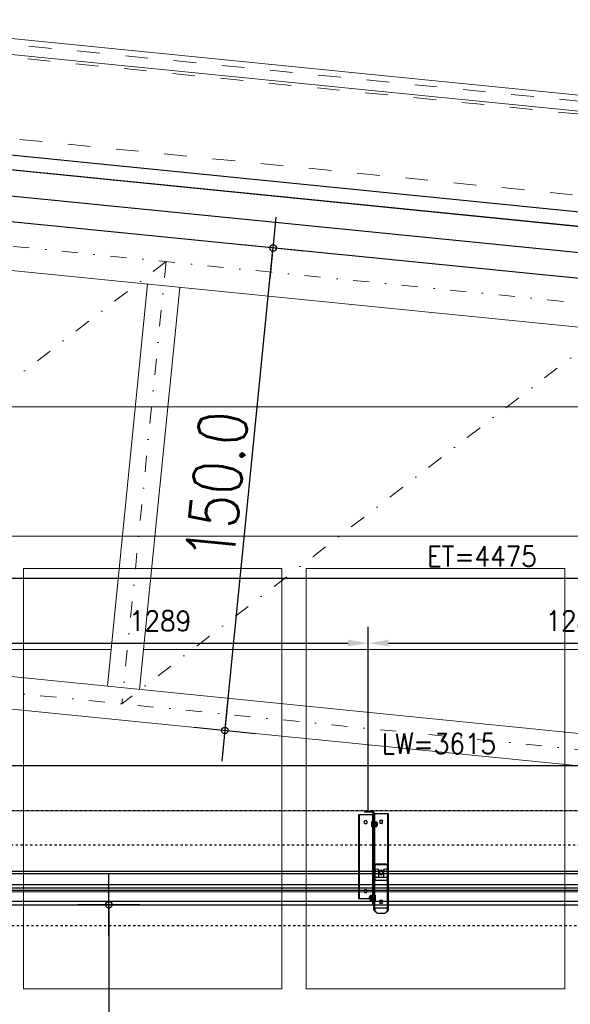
# Model space of a CAD drawing. Header units: millimetres. Extents: x 22865 to 60762, y -18816 to 15611.
# Tile 176 of 256: x 25884 to 26054, y 9824 to 10129. Entities that reach past the tile are written whole.
import ezdxf

# ---------------------------------------------------------------- set-up
doc = ezdxf.new("R2010")
doc.units = ezdxf.units.MM
for name, pattern in [('1_12', [3, 1, -1, 0, -1]), ('1_OTDI', [0]), ('DASHED', [15, 7, -8])]:
    doc.linetypes.add(name, pattern=pattern)
for name, color, linetype in [('1', 7, 'Continuous'), ('A_KURVEN', 7, 'Continuous'), ('bramy przemyslowe', 5, 'Continuous'), ('BRO0010100955_PBL77', 7, 'Continuous'), ('BRO0010100975_PBL47', 7, 'Continuous'), ('BRO0010102688_PBL26', 7, 'Continuous'), ('BRO0010102688_PBL49', 7, 'Continuous'), ('ocieplenie-welna', 240, 'Continuous'), ('plyty warstwowe PIR', 200, 'Continuous'), ('WYMIARY', 6, 'Continuous'), ('Z3018270_PBL71', 7, 'Continuous'), ('Z3018270_PBL97', 7, 'Continuous'), ('Z3043208_PBL69', 7, 'Continuous'), ('Z3043208_PBL93', 7, 'Continuous'), ('Z3050193_PBL91', 7, 'Continuous'), ('Z3067109_AF2_PBL40', 7, 'Continuous'), ('Z3068498_AF5_PBL82', 7, 'Continuous')]:
    doc.layers.add(name, color=color, linetype=linetype)
for name, color, linetype, lineweight in [('Archibet 320-W Umeblowanie_Nr_pióra__162', 252, 'Continuous', 5), ('CIENKA', 1, 'Continuous', 13), ('projekt', 6, 'Continuous', 9)]:
    doc.layers.add(name, color=color, linetype=linetype, lineweight=lineweight)
doc.layers.add('OSIE SCIAN', color=151, linetype='Continuous', lineweight=18, plot=False)
doc.styles.add('1-100', font='simplex.shx', dxfattribs={"width": 0.8, "height": 15})
doc.styles.add('CONVERTER_11', font='txt.shx', dxfattribs={"width": 0.9})
doc.linetypes.add('BATTING', pattern='A,0.0001,-0.1,[134,ltypeshp.shx,S=0.1,R=0,X=-0.1,Y=0],-0.2,[134,ltypeshp.shx,S=0.1,R=180,X=0.1,Y=0],-0.1', length=0.4001)
doc.dimstyles.new('1-100', dxfattribs={"dimscale": 0.5, "dimtxt": 100, "dimasz": 1, "dimexe": 0.18, "dimexo": 0.0625, "dimgap": 5, "dimtad": 1, "dimdec": 1, "dimzin": 0, "dimdsep": 46, "dimtxsty": '1-100', "dimblk1": 'K', "dimblk2": 'K', "dimsah": 1, "dimcen": 0.09, "dimse1": 1, "dimse2": 1, "dimadec": 0, "dimazin": 0, "dimtfac": 1, "dimtdec": 1, "dimtofl": 0, "dimtmove": 0, "dimatfit": 3, "dimldrblk": 'K', "dimfxl": 0, "dimtolj": 1, "dimtzin": 0, "dimarcsym": 0})
doc.dimstyles.new('ME10_DIM_13', dxfattribs={"dimtxt": 62.5, "dimasz": 62.5, "dimexe": 50, "dimexo": 0, "dimgap": 37.5, "dimtad": 1, "dimdsep": 46, "dimtxsty": 'CONVERTER_11', "dimsah": 1, "dimcen": 0.09, "dimclrd": 2, "dimclre": 2, "dimclrt": 3, "dimadec": 0, "dimazin": 0, "dimtfac": 1, "dimtdec": 4, "dimtix": 1, "dimtmove": 0, "dimatfit": 3, "dimfxl": 0, "dimtolj": 1, "dimtzin": 0, "dimarcsym": 0})
doc.dimstyles.new('ME10_DIM_18', dxfattribs={"dimtxt": 62.5, "dimasz": 62.5, "dimexe": 50, "dimexo": 0, "dimgap": 37.5, "dimtad": 1, "dimdec": 0, "dimdsep": 46, "dimtxsty": 'CONVERTER_11', "dimsah": 1, "dimcen": 0.09, "dimclrd": 2, "dimclre": 2, "dimclrt": 3, "dimadec": 0, "dimazin": 0, "dimtfac": 1, "dimtdec": 4, "dimtix": 1, "dimtmove": 0, "dimatfit": 3, "dimfxl": 0, "dimtolj": 1, "dimtzin": 0, "dimarcsym": 0})
doc.dimstyles.new('ME10_DIM_23', dxfattribs={"dimtxt": 62.5, "dimasz": 62.5, "dimexe": 50, "dimexo": 0, "dimgap": 37.5, "dimtad": 1, "dimdec": 0, "dimdsep": 46, "dimtxsty": 'CONVERTER_11', "dimsah": 1, "dimcen": 0.09, "dimclrd": 2, "dimclre": 2, "dimclrt": 3, "dimadec": 0, "dimazin": 0, "dimtfac": 1, "dimtdec": 4, "dimtix": 1, "dimtmove": 0, "dimatfit": 3, "dimfxl": 0, "dimtolj": 1, "dimtzin": 0, "dimarcsym": 0})
doc.dimstyles.new('ME10_DIM_24', dxfattribs={"dimtxt": 62.5, "dimasz": 62.5, "dimexe": 50, "dimexo": 0, "dimgap": 37.5, "dimtad": 1, "dimdec": 0, "dimdsep": 46, "dimtxsty": 'CONVERTER_11', "dimsah": 1, "dimcen": 0.09, "dimclrd": 2, "dimclre": 2, "dimclrt": 3, "dimadec": 0, "dimazin": 0, "dimtfac": 1, "dimtdec": 4, "dimtix": 1, "dimtmove": 0, "dimatfit": 3, "dimfxl": 0, "dimtolj": 1, "dimtzin": 0, "dimarcsym": 0})

# ---------------------------------------------------------------- blocks, each defined once
blk = doc.blocks.new('K')
for p, q in [((0, -19.11), (0, 19.11)), ((-19.11, 0), (19.11, 0))]:
    blk.add_line(p, q)
blk.add_circle((0, 0), 2.02)
blk = doc.blocks.new('*D512')
at = {"layer": 'WYMIARY', "color": 0, "lineweight": -2}
blk.add_line((25947.18, 9909.19), (25962.01, 10057.45), dxfattribs=at)
at = {"layer": 'WYMIARY', "color": 0, "linetype": 'ByBlock', "lineweight": -2, "xscale": 0.5, "yscale": 0.5, "zscale": 0.5}
for p, rotation in [((25962.06, 10057.94), 84.28940686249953), ((25947.13, 9908.69), 264.2894068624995)]:
    blk.add_blockref('K', p, dxfattribs=dict(at, rotation=rotation))
at = {"layer": 'WYMIARY', "color": 0, "ltscale": 0.2, "insert": (25944.64, 9984.31), "char_height": 15, "attachment_point": 5, "rotation": 84.2894, "style": '1-100'}
blk.add_mtext('\\A1;150.0', dxfattribs=at)
blk = doc.blocks.new('Abhängung_BRO0010102703_ABL25__1', base_point=(3675.5, 4250.1))
at = {"layer": '1', "color": 1, "linetype": 'DASHED'}
blk.add_line((5464.1, 5765.9), (5464.1, 5774.9), dxfattribs=at)
at = {"layer": '1', "color": 2, "linetype": 'Continuous'}
blk.add_line((5401.9, 5464.1), (5404.4, 5464.1), dxfattribs=at)
at = {"layer": 'BRO0010100955_PBL77', "color": 2, "linetype": 'Continuous'}
for p, q in [((5441.4, 5605.6), (5407.4, 5605.6)), ((5404.4, 5602.6), (5404.4, 5570.1)), ((5406.1, 5587.8), (5406.1, 5565.6)), ((5415.7, 5565.6), (5415.7, 5587.8)), ((5433.1, 5587.8), (5433.1, 5565.6)), ((5442.7, 5565.6), (5442.7, 5587.8)), ((5444.4, 5602.6), (5444.4, 5570.1)), ((5404.4, 5570.1), (5404.4, 5565.6)), ((5404.4, 5565.6), (5444.4, 5565.6)), ((5404.4, 5565.6), (5404.4, 5560.1)), ((5406.1, 5565.6), (5415.7, 5565.6)), ((5441.4, 5557.1), (5407.4, 5557.1)), ((5433.1, 5565.6), (5442.7, 5565.6)), ((5444.4, 5570.1), (5444.4, 5565.6)), ((5444.4, 5565.6), (5444.4, 5560.1))]:
    blk.add_line(p, q, dxfattribs=at)
blk.add_circle((5424.4, 5580.6), 7, dxfattribs=at)
for centre, radius, start, end in [((5407.4, 5602.6), 3, 90, 180), ((5441.4, 5602.6), 3, 0, 90), ((5410.9, 5587.8), 4.8, 0, 180), ((5437.9, 5587.8), 4.8, 0, 180)]:
    blk.add_arc(centre, radius, start, end, dxfattribs=at)
for points in [[(5404.4, 5560.1), (5404.4, 5559.8), (5404.4, 5559.5), (5404.5, 5559.3), (5404.6, 5559), (5404.7, 5558.8), (5404.8, 5558.6), (5404.9, 5558.3), (5405.1, 5558.1), (5405.3, 5557.9), (5405.5, 5557.8), (5405.7, 5557.6), (5405.9, 5557.5), (5406.1, 5557.3), (5406.4, 5557.2), (5406.6, 5557.2), (5406.9, 5557.1), (5407.1, 5557.1), (5407.4, 5557.1)], [(5441.4, 5557.1), (5441.7, 5557.1), (5441.9, 5557.1), (5442.2, 5557.2), (5442.4, 5557.2), (5442.7, 5557.3), (5442.9, 5557.5), (5443.1, 5557.6), (5443.3, 5557.8), (5443.5, 5557.9), (5443.7, 5558.1), (5443.9, 5558.3), (5444, 5558.6), (5444.1, 5558.8), (5444.2, 5559), (5444.3, 5559.3), (5444.3, 5559.5), (5444.4, 5559.8), (5444.4, 5560.1)]]:
    blk.add_spline(points, degree=3, dxfattribs=at)
at = {"layer": 'BRO0010100975_PBL47', "color": 2, "linetype": 'Continuous'}
for p, q in [((5407.4, 5606.1), (5441.4, 5606.1)), ((5404.4, 5567.2), (5404.4, 5603.1)), ((5420.1, 5581.1), (5420.1, 5580.1)), ((5428.6, 5580.1), (5428.6, 5581.1)), ((5444.4, 5567.2), (5444.4, 5603.1)), ((5404.4, 5461.1), (5404.4, 5567.2)), ((5444.4, 5461.1), (5444.4, 5567.2)), ((5404.4, 5467.5), (5404.4, 5463.2)), ((5404.4, 5463.2), (5404.4, 5459.1)), ((5404.4, 5459.1), (5408.4, 5459.1)), ((5404.4, 5459.1), (5408.4, 5459.1)), ((5407.4, 5470.1), (5441.4, 5470.1)), ((5436.4, 5455.1), (5412.4, 5455.1)), ((5436.4, 5455.1), (5412.4, 5455.1)), ((5440.4, 5459.1), (5444.4, 5459.1)), ((5440.4, 5459.1), (5444.4, 5459.1)), ((5444.4, 5467.5), (5444.4, 5463.2)), ((5444.4, 5463.2), (5444.4, 5459.1))]:
    blk.add_line(p, q, dxfattribs=at)
for centre, radius, start, end in [((5407.4, 5603.1), 3, 90, 180), ((5441.4, 5603.1), 3, 0, 90), ((5424.4, 5581.1), 4.25, 0, 180), ((5424.4, 5580.1), 4.25, 180, 0), ((5408.4, 5458.1), 1, 0, 90), ((5412.4, 5458.1), 2.98, 179.6155, 269.6155), ((5436.4, 5458.1), 2.98, 270.3845, 0.3845), ((5440.4, 5458.1), 1, 90, 180)]:
    blk.add_arc(centre, radius, start, end, dxfattribs=at)
for points in [[(5407.4, 5470.1), (5407.2, 5470.1), (5406.9, 5470.1), (5406.7, 5470), (5406.5, 5470), (5406.2, 5469.9), (5406, 5469.8), (5405.8, 5469.7), (5405.6, 5469.6), (5405.4, 5469.5), (5405.3, 5469.3), (5405.1, 5469.2), (5405, 5469), (5404.8, 5468.8), (5404.7, 5468.7), (5404.6, 5468.5), (5404.5, 5468.3), (5404.5, 5468.1), (5404.4, 5467.9), (5404.4, 5467.7), (5404.4, 5467.5)], [(5444.4, 5467.5), (5444.4, 5467.7), (5444.4, 5467.9), (5444.3, 5468.1), (5444.2, 5468.3), (5444.2, 5468.5), (5444.1, 5468.7), (5444, 5468.8), (5443.8, 5469), (5443.7, 5469.2), (5443.5, 5469.3), (5443.3, 5469.5), (5443.2, 5469.6), (5443, 5469.7), (5442.8, 5469.8), (5442.5, 5469.9), (5442.3, 5470), (5442.1, 5470), (5441.9, 5470.1), (5441.6, 5470.1), (5441.4, 5470.1)]]:
    blk.add_spline(points, degree=3, dxfattribs=at)
at = {"layer": 'BRO0010102688_PBL26', "color": 2, "linetype": 'Continuous'}
for p, q in [((5449.9, 5759.6), (5494.9, 5759.6)), ((5449.9, 5759.6), (5449.9, 5485.2)), ((5451.4, 5759.6), (5451.4, 5485.2)), ((5492.4, 5759.6), (5492.4, 5499.9)), ((5494.9, 5759.6), (5494.9, 5499.9)), ((5468.1, 5732.4), (5468.1, 5739.7)), ((5468.6, 5740.2), (5476.1, 5740.2)), ((5476.1, 5731.9), (5468.6, 5731.9)), ((5476.6, 5739.7), (5476.6, 5732.4)), ((5468.1, 5519.7), (5468.1, 5527)), ((5468.6, 5527.5), (5476.1, 5527.5)), ((5476.1, 5519.2), (5468.6, 5519.2)), ((5476.6, 5527), (5476.6, 5519.7)), ((5451.4, 5485.2), (5449.9, 5485.2)), ((5494.9, 5499.9), (5451.4, 5499.9))]:
    blk.add_line(p, q, dxfattribs=at)
for points in [[(5468.1, 5739.7), (5468.1, 5739.8), (5468.2, 5739.8), (5468.2, 5739.9), (5468.2, 5739.9), (5468.2, 5740), (5468.2, 5740), (5468.3, 5740), (5468.3, 5740.1), (5468.3, 5740.1), (5468.4, 5740.1), (5468.4, 5740.1), (5468.5, 5740.2), (5468.5, 5740.2), (5468.5, 5740.2), (5468.6, 5740.2), (5468.6, 5740.2)], [(5468.6, 5731.9), (5468.6, 5731.9), (5468.5, 5732), (5468.5, 5732), (5468.5, 5732), (5468.4, 5732), (5468.4, 5732), (5468.3, 5732), (5468.3, 5732.1), (5468.3, 5732.1), (5468.2, 5732.1), (5468.2, 5732.2), (5468.2, 5732.2), (5468.2, 5732.3), (5468.2, 5732.3), (5468.1, 5732.3), (5468.1, 5732.4)], [(5476.1, 5740.2), (5476.2, 5740.2), (5476.2, 5740.2), (5476.3, 5740.2), (5476.3, 5740.2), (5476.4, 5740.1), (5476.4, 5740.1), (5476.5, 5740.1), (5476.5, 5740.1), (5476.5, 5740), (5476.6, 5740), (5476.6, 5740), (5476.6, 5739.9), (5476.6, 5739.9), (5476.6, 5739.8), (5476.6, 5739.8), (5476.6, 5739.7)], [(5476.6, 5732.4), (5476.6, 5732.3), (5476.6, 5732.3), (5476.6, 5732.3), (5476.6, 5732.2), (5476.6, 5732.2), (5476.6, 5732.1), (5476.5, 5732.1), (5476.5, 5732.1), (5476.5, 5732), (5476.4, 5732), (5476.4, 5732), (5476.3, 5732), (5476.3, 5732), (5476.2, 5732), (5476.2, 5731.9), (5476.1, 5731.9)], [(5468.1, 5527), (5468.1, 5527.1), (5468.2, 5527.1), (5468.2, 5527.2), (5468.2, 5527.2), (5468.2, 5527.2), (5468.2, 5527.3), (5468.3, 5527.3), (5468.3, 5527.3), (5468.3, 5527.4), (5468.4, 5527.4), (5468.4, 5527.4), (5468.5, 5527.4), (5468.5, 5527.5), (5468.5, 5527.5), (5468.6, 5527.5), (5468.6, 5527.5)], [(5468.6, 5519.2), (5468.6, 5519.2), (5468.5, 5519.2), (5468.5, 5519.2), (5468.5, 5519.3), (5468.4, 5519.3), (5468.4, 5519.3), (5468.3, 5519.3), (5468.3, 5519.4), (5468.3, 5519.4), (5468.2, 5519.4), (5468.2, 5519.5), (5468.2, 5519.5), (5468.2, 5519.5), (5468.2, 5519.6), (5468.1, 5519.6), (5468.1, 5519.7)], [(5476.1, 5527.5), (5476.2, 5527.5), (5476.2, 5527.5), (5476.3, 5527.5), (5476.3, 5527.4), (5476.4, 5527.4), (5476.4, 5527.4), (5476.5, 5527.4), (5476.5, 5527.3), (5476.5, 5527.3), (5476.6, 5527.3), (5476.6, 5527.2), (5476.6, 5527.2), (5476.6, 5527.2), (5476.6, 5527.1), (5476.6, 5527.1), (5476.6, 5527)], [(5476.6, 5519.7), (5476.6, 5519.6), (5476.6, 5519.6), (5476.6, 5519.5), (5476.6, 5519.5), (5476.6, 5519.5), (5476.6, 5519.4), (5476.5, 5519.4), (5476.5, 5519.4), (5476.5, 5519.3), (5476.4, 5519.3), (5476.4, 5519.3), (5476.3, 5519.3), (5476.3, 5519.2), (5476.2, 5519.2), (5476.2, 5519.2), (5476.1, 5519.2)]]:
    blk.add_spline(points, degree=3, dxfattribs=at)
at = {"layer": 'BRO0010102688_PBL49', "color": 2, "linetype": 'Continuous'}
for p, q in [((5446.9, 5763.1), (5401.9, 5763.1)), ((5401.9, 5464.1), (5401.9, 5763.1)), ((5403.4, 5464.1), (5403.4, 5763.1)), ((5444.4, 5464.1), (5444.4, 5763.1)), ((5446.9, 5464.1), (5446.9, 5763.1)), ((5420.1, 5733.4), (5420.1, 5740.9)), ((5420.6, 5741.4), (5428.1, 5741.4)), ((5428.1, 5732.9), (5420.6, 5732.9)), ((5428.6, 5740.9), (5428.6, 5733.4)), ((5416.4, 5577.1), (5416.4, 5584.6)), ((5416.9, 5585.1), (5431.9, 5585.1)), ((5431.9, 5576.6), (5416.9, 5576.6)), ((5432.4, 5584.6), (5432.4, 5577.1)), ((5420.1, 5486.4), (5420.1, 5493.9)), ((5420.6, 5494.4), (5428.1, 5494.4)), ((5428.1, 5485.9), (5420.6, 5485.9)), ((5428.6, 5493.9), (5428.6, 5486.4)), ((5446.9, 5464.1), (5444.4, 5464.1))]:
    blk.add_line(p, q, dxfattribs=at)
for centre, start, end in [((5420.6, 5740.9), 90, 180), ((5420.6, 5733.4), 180, 270), ((5428.1, 5740.9), 0, 90), ((5428.1, 5733.4), 270, 0), ((5416.9, 5584.6), 90, 180), ((5416.9, 5577.1), 180, 270), ((5431.9, 5584.6), 0, 90), ((5431.9, 5577.1), 270, 0), ((5420.6, 5493.9), 90, 180), ((5420.6, 5486.4), 180, 270), ((5428.1, 5493.9), 0, 90), ((5428.1, 5486.4), 270, 0)]:
    blk.add_arc(centre, 0.5, start, end, dxfattribs=at)
at = {"layer": 'Z3018270_PBL71', "color": 2, "linetype": 'Continuous'}
for p, q in [((5451.4, 5510), (5451.4, 5494.2)), ((5451.9, 5506.4), (5452.9, 5505.4)), ((5451.9, 5506.4), (5451.9, 5497.8)), ((5451.9, 5497.8), (5452.9, 5498.8)), ((5452.5, 5493.9), (5452.5, 5510.3)), ((5452.9, 5509.6), (5457.9, 5509.6)), ((5452.9, 5505.9), (5457.9, 5505.9)), ((5452.9, 5505.4), (5457.4, 5505.4)), ((5452.9, 5498.8), (5452.9, 5505.4)), ((5452.9, 5498.8), (5457.4, 5498.8)), ((5452.9, 5498.4), (5457.9, 5498.4)), ((5452.9, 5494.6), (5457.9, 5494.6)), ((5457.4, 5505.4), (5458.4, 5506.4)), ((5457.4, 5498.8), (5457.4, 5505.4)), ((5457.4, 5498.8), (5458.4, 5497.8)), ((5457.9, 5509.6), (5458.4, 5508.6)), ((5457.9, 5494.6), (5458.4, 5495.6)), ((5458.4, 5495.6), (5458.4, 5508.6))]:
    blk.add_line(p, q, dxfattribs=at)
for centre, radius, start, end in [((5452, 5510), 0.6, 28.7492, 180), ((5402.2, 5501), 50, 6.1961, 10.3367), ((5402.2, 5503.2), 50, 349.6633, 353.8039), ((5452, 5494.2), 0.6, 180, 331.2508), ((5417.5, 5491.1), 40, 27.6391, 28.7492), ((5417.5, 5513.2), 40, 331.2508, 332.3609)]:
    blk.add_arc(centre, radius, start, end, dxfattribs=at)
for points in [[(5452.9, 5505.9), (5453, 5506.1), (5453.1, 5506.3), (5453.2, 5506.5), (5453.3, 5506.8), (5453.3, 5507), (5453.4, 5507.3), (5453.4, 5507.5), (5453.4, 5507.7), (5453.4, 5508), (5453.4, 5508.2), (5453.3, 5508.5), (5453.3, 5508.7), (5453.2, 5508.9), (5453.1, 5509.2), (5453, 5509.4), (5452.9, 5509.6)], [(5452.9, 5498.4), (5453, 5498.8), (5453.1, 5499.3), (5453.2, 5499.7), (5453.3, 5500.2), (5453.3, 5500.7), (5453.4, 5501.2), (5453.4, 5501.6), (5453.4, 5502.1), (5453.4, 5502.6), (5453.4, 5503.1), (5453.3, 5503.5), (5453.3, 5504), (5453.2, 5504.5), (5453.1, 5505), (5453, 5505.4), (5452.9, 5505.9)], [(5452.9, 5494.6), (5453, 5494.8), (5453.1, 5495.1), (5453.2, 5495.3), (5453.3, 5495.5), (5453.3, 5495.8), (5453.4, 5496), (5453.4, 5496.3), (5453.4, 5496.5), (5453.4, 5496.7), (5453.4, 5497), (5453.3, 5497.2), (5453.3, 5497.4), (5453.2, 5497.7), (5453.1, 5497.9), (5453, 5498.1), (5452.9, 5498.4)], [(5457.9, 5509.6), (5458.1, 5509.3), (5458.2, 5509), (5458.3, 5508.7), (5458.3, 5508.4), (5458.4, 5508), (5458.4, 5507.7)], [(5458.4, 5507.7), (5458.4, 5507.4), (5458.3, 5507.1), (5458.3, 5506.8), (5458.2, 5506.5), (5458.1, 5506.2), (5457.9, 5505.9)], [(5457.9, 5505.9), (5458.1, 5505.2), (5458.2, 5504.6), (5458.3, 5504), (5458.3, 5503.3), (5458.4, 5502.7), (5458.4, 5502.1)], [(5458.4, 5502.1), (5458.4, 5501.5), (5458.3, 5500.9), (5458.3, 5500.2), (5458.2, 5499.6), (5458.1, 5499), (5457.9, 5498.4)], [(5458.4, 5496.5), (5458.4, 5496.8), (5458.3, 5497.1), (5458.3, 5497.4), (5458.2, 5497.7), (5458.1, 5498), (5457.9, 5498.4)], [(5457.9, 5494.6), (5458.1, 5494.9), (5458.2, 5495.2), (5458.3, 5495.6), (5458.3, 5495.9), (5458.4, 5496.2), (5458.4, 5496.5)]]:
    blk.add_spline(points, degree=3, dxfattribs=at)
at = {"layer": 'Z3018270_PBL97', "color": 2, "linetype": 'Continuous'}
for p, q in [((5437.9, 5737.6), (5437.4, 5736.6)), ((5437.4, 5723.6), (5437.4, 5736.6)), ((5442.9, 5737.6), (5437.9, 5737.6)), ((5442.9, 5733.9), (5437.9, 5733.9)), ((5443.3, 5721.9), (5443.3, 5738.3)), ((5444.4, 5738), (5444.4, 5722.2)), ((5437.9, 5722.6), (5437.4, 5723.6)), ((5442.9, 5726.4), (5437.9, 5726.4)), ((5442.9, 5722.6), (5437.9, 5722.6))]:
    blk.add_line(p, q, dxfattribs=at)
for centre, radius, start, end in [((5478.3, 5719.1), 40, 151.2508, 152.3609), ((5443.8, 5738), 0.6, 0, 151.2508), ((5478.3, 5741.2), 40, 207.6391, 208.7492), ((5443.8, 5722.2), 0.6, 208.7492, 0)]:
    blk.add_arc(centre, radius, start, end, dxfattribs=at)
for points in [[(5437.9, 5737.6), (5437.7, 5737.3), (5437.6, 5737), (5437.5, 5736.7), (5437.4, 5736.4), (5437.4, 5736), (5437.4, 5735.7)], [(5437.4, 5735.7), (5437.4, 5735.4), (5437.4, 5735.1), (5437.5, 5734.8), (5437.6, 5734.5), (5437.7, 5734.2), (5437.9, 5733.9)], [(5437.9, 5733.9), (5437.7, 5733.2), (5437.6, 5732.6), (5437.5, 5732), (5437.4, 5731.3), (5437.4, 5730.7), (5437.4, 5730.1)], [(5437.4, 5730.1), (5437.4, 5729.5), (5437.4, 5728.9), (5437.5, 5728.2), (5437.6, 5727.6), (5437.7, 5727), (5437.9, 5726.4)], [(5442.9, 5733.9), (5442.8, 5734.1), (5442.7, 5734.3), (5442.6, 5734.5), (5442.5, 5734.8), (5442.5, 5735), (5442.4, 5735.3), (5442.4, 5735.5), (5442.4, 5735.7), (5442.4, 5736), (5442.4, 5736.2), (5442.5, 5736.5), (5442.5, 5736.7), (5442.6, 5736.9), (5442.7, 5737.2), (5442.8, 5737.4), (5442.9, 5737.6)], [(5442.9, 5726.4), (5442.8, 5726.8), (5442.7, 5727.3), (5442.6, 5727.7), (5442.5, 5728.2), (5442.5, 5728.7), (5442.4, 5729.2), (5442.4, 5729.6), (5442.4, 5730.1), (5442.4, 5730.6), (5442.4, 5731.1), (5442.5, 5731.5), (5442.5, 5732), (5442.6, 5732.5), (5442.7, 5733), (5442.8, 5733.4), (5442.9, 5733.9)], [(5437.4, 5724.5), (5437.4, 5724.8), (5437.4, 5725.1), (5437.5, 5725.4), (5437.6, 5725.7), (5437.7, 5726), (5437.9, 5726.4)], [(5437.9, 5722.6), (5437.7, 5722.9), (5437.6, 5723.2), (5437.5, 5723.6), (5437.4, 5723.9), (5437.4, 5724.2), (5437.4, 5724.5)], [(5442.9, 5722.6), (5442.8, 5722.8), (5442.7, 5723.1), (5442.6, 5723.3), (5442.5, 5723.5), (5442.5, 5723.8), (5442.4, 5724), (5442.4, 5724.3), (5442.4, 5724.5), (5442.4, 5724.7), (5442.4, 5725), (5442.5, 5725.2), (5442.5, 5725.4), (5442.6, 5725.7), (5442.7, 5725.9), (5442.8, 5726.1), (5442.9, 5726.4)]]:
    blk.add_spline(points, degree=3, dxfattribs=at)
at = {"layer": 'Z3043208_PBL69', "color": 2, "linetype": 'Continuous'}
for p, q in [((5442.1, 5495.4), (5442.1, 5508.9)), ((5443.2, 5493.8), (5443.2, 5510.4)), ((5443.6, 5510.6), (5444.1, 5510.6)), ((5443.6, 5493.6), (5443.6, 5510.6)), ((5443.6, 5493.6), (5444.1, 5493.6)), ((5444.1, 5493.6), (5444.1, 5510.6)), ((5444.4, 5510.3), (5444.4, 5493.9)), ((5444.4, 5505.6), (5445.9, 5505.6)), ((5444.4, 5498.6), (5445.9, 5498.6)), ((5445.9, 5506.1), (5444.9, 5506.1)), ((5444.9, 5506.1), (5444.9, 5498.1)), ((5445.9, 5498.1), (5444.9, 5498.1)), ((5445.9, 5506.1), (5459.4, 5506.1)), ((5445.9, 5506.1), (5445.9, 5498.1)), ((5445.9, 5506.1), (5445.9, 5498.1)), ((5445.9, 5498.1), (5459.4, 5498.1)), ((5459.4, 5506.1), (5460.4, 5505.1)), ((5459.4, 5498.1), (5459.4, 5506.1)), ((5459.4, 5498.1), (5460.4, 5499.1)), ((5460.4, 5499.1), (5460.4, 5505.1))]:
    blk.add_line(p, q, dxfattribs=at)
for centre, radius, start, end in [((5456.8, 5499.3), 17.5, 140.6033, 146.9599), ((5456.8, 5504.9), 17.5, 213.0401, 219.3967), ((5443.6, 5510.1), 0.5, 90, 140.6033), ((5443.6, 5494.1), 0.5, 219.3967, 270), ((5444.1, 5510.3), 0.3, 360, 90), ((5444.1, 5493.9), 0.3, 270, 0), ((5444.9, 5506.6), 0.5, 180, 270), ((5444.9, 5497.6), 0.5, 90, 180)]:
    blk.add_arc(centre, radius, start, end, dxfattribs=at)
at = {"layer": 'Z3043208_PBL93', "color": 2, "linetype": 'Continuous'}
for p, q in [((5436.4, 5734.1), (5435.4, 5733.1)), ((5435.4, 5727.1), (5435.4, 5733.1)), ((5449.9, 5734.1), (5436.4, 5734.1)), ((5436.4, 5726.1), (5436.4, 5734.1)), ((5449.9, 5735.3), (5450.9, 5735.3)), ((5449.9, 5735.3), (5450.9, 5735.3)), ((5449.9, 5724.9), (5449.9, 5735.3)), ((5449.9, 5735.1), (5450.9, 5735.1)), ((5449.9, 5726.1), (5449.9, 5734.1)), ((5449.9, 5732.1), (5450.9, 5732.1)), ((5449.9, 5731.4), (5450.9, 5731.4)), ((5449.9, 5728.8), (5450.9, 5728.8)), ((5449.9, 5728.1), (5450.9, 5728.1)), ((5451.4, 5738.3), (5451.4, 5721.9)), ((5452.2, 5738.6), (5451.7, 5738.6)), ((5451.7, 5721.6), (5451.7, 5738.6)), ((5452.2, 5721.6), (5452.2, 5738.6)), ((5452.5, 5721.8), (5452.5, 5738.4)), ((5453.7, 5723.4), (5453.7, 5736.9)), ((5436.4, 5726.1), (5435.4, 5727.1)), ((5449.9, 5726.1), (5436.4, 5726.1)), ((5449.9, 5725.2), (5450.9, 5725.2)), ((5449.9, 5725), (5450.9, 5725)), ((5449.9, 5724.9), (5450.9, 5724.9)), ((5452.2, 5721.6), (5451.7, 5721.6))]:
    blk.add_line(p, q, dxfattribs=at)
for centre, radius, start, end in [((5450.9, 5735.8), 0.5, 270, 0), ((5451.7, 5738.3), 0.3, 90, 180), ((5452.2, 5738.1), 0.5, 39.3967, 90), ((5439, 5727.3), 17.5, 33.0401, 39.3967), ((5450.9, 5724.4), 0.5, 0, 90), ((5451.7, 5721.9), 0.3, 180, 270), ((5452.2, 5722.1), 0.5, 270, 320.6033), ((5439, 5732.9), 17.5, 320.6033, 326.9599)]:
    blk.add_arc(centre, radius, start, end, dxfattribs=at)
for points in [[(5451.4, 5735.7), (5451.4, 5735.6), (5451.3, 5735.5), (5451.2, 5735.4), (5451.1, 5735.3), (5451, 5735.3), (5450.9, 5735.3)], [(5451.4, 5735.3), (5451.4, 5735.2), (5451.3, 5735.2), (5451.2, 5735.1), (5451.1, 5735.1), (5451, 5735.1), (5450.9, 5735.1)], [(5451.4, 5732.5), (5451.4, 5732.4), (5451.3, 5732.3), (5451.2, 5732.2), (5451.1, 5732.1), (5451, 5732.1), (5450.9, 5732.1)], [(5451.4, 5731.2), (5451.4, 5731.2), (5451.3, 5731.3), (5451.2, 5731.3), (5451.1, 5731.4), (5451, 5731.4), (5450.9, 5731.4)], [(5451.4, 5729), (5451.4, 5729), (5451.3, 5728.9), (5451.2, 5728.9), (5451.1, 5728.9), (5451, 5728.8), (5450.9, 5728.8)], [(5451.4, 5727.7), (5451.4, 5727.8), (5451.3, 5727.9), (5451.2, 5728), (5451.1, 5728.1), (5451, 5728.1), (5450.9, 5728.1)], [(5451.4, 5724.9), (5451.4, 5725), (5451.3, 5725.1), (5451.2, 5725.1), (5451.1, 5725.1), (5451, 5725.2), (5450.9, 5725.2)], [(5451.4, 5724.5), (5451.4, 5724.6), (5451.3, 5724.7), (5451.2, 5724.8), (5451.1, 5724.9), (5451, 5724.9), (5450.9, 5725)]]:
    blk.add_spline(points, degree=3, dxfattribs=at)
at = {"layer": 'Z3050193_PBL91', "color": 2, "linetype": 'Continuous'}
for p, q in [((5446.9, 5765.6), (5446.9, 5716.1)), ((5449.9, 5765.6), (5449.9, 5716.1)), ((5475.9, 5771.1), (5452.4, 5771.1)), ((5475.9, 5768.1), (5452.4, 5768.1)), ((5475.9, 5771.1), (5475.9, 5768.1)), ((5446.9, 5716.1), (5449.9, 5716.1))]:
    blk.add_line(p, q, dxfattribs=at)
for radius in [5.5, 2.5]:
    blk.add_arc((5452.4, 5765.6), radius, 90, 180, dxfattribs=at)
blk = doc.blocks.new('Oben_Z3068498_AF5_PBL82__END', base_point=(2981.7, 4152.3))
at = {"layer": 'Z3068498_AF5_PBL82', "color": 2, "linetype": 'Continuous'}
for p, q in [((7053.5, 5585.1), (3260.6, 5585.1)), ((7053.5, 5578.1), (3260.6, 5578.1)), ((7053.5, 5544.1), (3260.6, 5544.1)), ((7053.5, 5533.1), (3260.6, 5533.1))]:
    blk.add_line(p, q, dxfattribs=at)
blk = doc.blocks.new('Unten_Z3067109_AF2_PBL40_', base_point=(3595.4, 4267.1))
at = {"layer": 'Z3067109_AF2_PBL40', "color": 2, "linetype": 'Continuous'}
for p, q in [((7053.5, 5533.1), (3809.1, 5533.1)), ((7051.5, 5526.1), (3809.1, 5526.1)), ((7051.5, 5492.1), (3809.1, 5492.1)), ((7053.5, 5481.1), (3809.1, 5481.1))]:
    blk.add_line(p, q, dxfattribs=at)
blk = doc.blocks.new('Waagerechte_Laufschiene', base_point=(2981.7, 4152.3))
at = {"layer": '1'}
for name, p in [('Oben_Z3068498_AF5_PBL82__END', (2981.7, 4152.3)), ('Unten_Z3067109_AF2_PBL40_', (3595.4, 4267.1))]:
    blk.add_blockref(name, p, dxfattribs=at)
blk = doc.blocks.new('MFR', base_point=(2875, 1021.1))
at = {"layer": '1', "color": 2, "linetype": 'DASHED'}
blk.add_line((3515, 5771.1), (7350.5, 5771.1), dxfattribs=at)
at = {"layer": 'A_KURVEN', "color": 2, "linetype": 'DASHED'}
for p, q in [((7350.5, 5666.1), (3515, 5666.1)), ((3425, 5416.1), (7350.5, 5416.1))]:
    blk.add_line(p, q, dxfattribs=at)
blk = doc.blocks.new('*D1059')
at = {"layer": '1', "color": 2, "lineweight": -2}
for p, q in [((18853.3, 20719.1), (18853.3, 21094.6)), ((22468.3, 20606.1), (22468.3, 21094.6)), ((22405.8, 21044.6), (18915.8, 21044.6))]:
    blk.add_line(p, q, dxfattribs=at)
at = {"layer": '1', "color": 2}
for points in [[(18915.8, 21055), (18915.8, 21034.2), (18853.3, 21044.6)], [(22405.8, 21034.2), (22405.8, 21055), (22468.3, 21044.6)]]:
    blk.add_solid(points, dxfattribs=at)
at = {"layer": '1', "color": 3, "insert": (20660.8, 21113.3), "char_height": 62.5, "attachment_point": 5, "style": 'CONVERTER_11'}
blk.add_mtext('\\A1;LW=3615', dxfattribs=at)
blk = doc.blocks.new('*D1064')
at = {"layer": '1', "color": 2, "lineweight": -2}
for p, q in [((18556.3, 20800.1), (18556.3, 21674.6)), ((23031.7, 20905.1), (23031.7, 21674.6)), ((22969.2, 21624.6), (18618.8, 21624.6))]:
    blk.add_line(p, q, dxfattribs=at)
at = {"layer": '1', "color": 2}
for points in [[(18618.8, 21635), (18618.8, 21614.2), (18556.3, 21624.6)], [(22969.2, 21614.2), (22969.2, 21635), (23031.7, 21624.6)]]:
    blk.add_solid(points, dxfattribs=at)
at = {"layer": '1', "color": 3, "insert": (20794, 21693.3), "char_height": 62.5, "attachment_point": 5, "style": 'CONVERTER_11'}
blk.add_mtext('\\A1;ET=4475', dxfattribs=at)
blk = doc.blocks.new('*D1069')
at = {"layer": '1', "color": 2, "lineweight": -2}
for p, q in [((20442.6, 20908.9), (20442.6, 21474.6)), ((21731.9, 20908.9), (21731.9, 21474.6)), ((20505.1, 21424.6), (21669.4, 21424.6))]:
    blk.add_line(p, q, dxfattribs=at)
at = {"layer": '1', "color": 2}
for points in [[(20505.1, 21435), (20505.1, 21414.2), (20442.6, 21424.6)], [(21669.4, 21414.2), (21669.4, 21435), (21731.9, 21424.6)]]:
    blk.add_solid(points, dxfattribs=at)
at = {"layer": '1', "color": 3, "insert": (21087.3, 21493.3), "char_height": 62.5, "attachment_point": 5, "style": 'CONVERTER_11'}
blk.add_mtext('\\A1;1289', dxfattribs=at)
blk = doc.blocks.new('*D1070')
at = {"layer": '1', "color": 2, "lineweight": -2}
for p, q in [((19153.3, 20908.9), (19153.3, 21474.6)), ((20442.6, 20908.9), (20442.6, 21474.6)), ((19215.8, 21424.6), (20380.1, 21424.6))]:
    blk.add_line(p, q, dxfattribs=at)
at = {"layer": '1', "color": 2}
for points in [[(19215.8, 21435), (19215.8, 21414.2), (19153.3, 21424.6)], [(20380.1, 21414.2), (20380.1, 21435), (20442.6, 21424.6)]]:
    blk.add_solid(points, dxfattribs=at)
at = {"layer": '1', "color": 3, "insert": (19798, 21493.3), "char_height": 62.5, "attachment_point": 5, "style": 'CONVERTER_11'}
blk.add_mtext('\\A1;1289', dxfattribs=at)
blk = doc.blocks.new('*D1173')
at = {"layer": 'WYMIARY', "color": 0, "lineweight": -2}
blk.add_line((25911.2, 9854.26), (25911.2, 9409.26), dxfattribs=at)
at = {"layer": 'WYMIARY', "color": 0, "linetype": 'ByBlock', "lineweight": -2, "xscale": 0.5, "yscale": 0.5, "zscale": 0.5}
for p, rotation in [((25911.2, 9854.76), 90), ((25911.2, 9408.76), 270)]:
    blk.add_blockref('K', p, dxfattribs=dict(at, rotation=rotation))
at = {"layer": 'WYMIARY', "color": 0, "ltscale": 0.2, "insert": (25901.2, 9631.76), "char_height": 15, "attachment_point": 5, "rotation": 90, "style": '1-100'}
blk.add_mtext('\\A1;446.0', dxfattribs=at)
blk = doc.blocks.new('*D2030')
at = {"layer": 'projekt', "color": 0, "lineweight": -2, "ltscale": 0.2}
blk.add_line((27131.17, 11439.67), (23567.17, 11439.67), dxfattribs=at)
at = {"layer": 'projekt', "color": 0, "linetype": 'ByBlock', "lineweight": -2, "xscale": 0.5, "yscale": 0.5, "zscale": 0.5, "rotation": 180}
blk.add_blockref('K', (23566.67, 11439.67), dxfattribs=at)
at = {"layer": 'projekt', "color": 0, "linetype": 'ByBlock', "lineweight": -2, "xscale": 0.5, "yscale": 0.5, "zscale": 0.5}
blk.add_blockref('K', (27131.67, 11439.67), dxfattribs=at)
at = {"layer": 'projekt', "color": 0, "ltscale": 0.2, "insert": (25349.17, 11449.67), "char_height": 15, "attachment_point": 5, "style": '1-100'}
blk.add_mtext('\\A1;3565.0', dxfattribs=at)
blk = doc.blocks.new('*D2052')
at = {"layer": 'projekt', "color": 0, "lineweight": -2, "ltscale": 0.2}
blk.add_line((26845.16, 10008.26), (26845.16, 9409.26), dxfattribs=at)
at = {"layer": 'projekt', "color": 0, "linetype": 'ByBlock', "lineweight": -2, "xscale": 0.5, "yscale": 0.5, "zscale": 0.5}
for p, rotation in [((26845.16, 10008.76), 90), ((26845.16, 9408.76), 270)]:
    blk.add_blockref('K', p, dxfattribs=dict(at, rotation=rotation))
at = {"layer": 'projekt', "color": 0, "ltscale": 0.2, "insert": (26835.16, 9708.76), "char_height": 15, "attachment_point": 5, "rotation": 90, "style": '1-100'}
blk.add_mtext('\\A1;600.0', dxfattribs=at)
blk = doc.blocks.new('*D2058')
at = {"layer": 'projekt', "color": 0, "lineweight": -2, "ltscale": 0.2}
blk.add_arc((24469.94, 10227.76), 232.35, 354.4127, 359.8767, dxfattribs=at)
at = {"layer": 'projekt', "color": 0, "linetype": 'ByBlock', "lineweight": -2, "xscale": 0.5, "yscale": 0.5, "zscale": 0.5}
for p, rotation in [((24702.29, 10227.76), 89.93835184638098), ((24701.13, 10204.64), 264.3510550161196)]:
    blk.add_blockref('K', p, dxfattribs=dict(at, rotation=rotation))
at = {"layer": 'projekt', "color": 0, "ltscale": 0.2, "insert": (24692.01, 10216.68), "char_height": 15, "attachment_point": 5, "rotation": 87.1447, "style": '1-100'}
blk.add_mtext('\\A1;6%%d', dxfattribs=at)
blk = doc.blocks.new('brama przekroj h400cm')
at = {"layer": '1', "xscale": -1}
for name, p in [('Abhängung_BRO0010102703_ABL25__1', (22231.241, 19384.15)), ('Waagerechte_Laufschiene', (22925.012, 19286.364))]:
    blk.add_blockref(name, p, dxfattribs=at)
at = {"layer": 'Archibet 320-W Umeblowanie_Nr_pióra__162', "color": 9, "xscale": -1}
blk.add_blockref('MFR', (23031.721, 16155.15), dxfattribs=at)
at = {"layer": '1'}
for base, p1, p2, dimstyle, override, picture, middle in [((18556.298, 21624.594), (23031.721, 20905.15), (18556.298, 20800.15), 'ME10_DIM_18', {"dimpost": 'ET=<>'}, '*D1064', (20794.01, 21693.344)), ((18853.298, 21044.594), (22468.302, 20606.15), (18853.298, 20719.15), 'ME10_DIM_13', {"dimpost": 'LW=<>'}, '*D1059', (20660.8, 21113.344))]:
    dim = blk.add_linear_dim(base=base, p1=p1, p2=p2, angle=180, dimstyle=dimstyle, override=override, dxfattribs=at)
    dim.commit()
    dim.dimension.update_dxf_attribs({"geometry": picture, "text_midpoint": middle, "text_rotation": 0.000139})
for base, p1, p2, dimstyle, picture, middle in [((20442.608, 21424.594), (19153.298, 20908.919), (20442.608, 20908.919), 'ME10_DIM_24', '*D1070', (19797.953, 21493.344)), ((21731.915, 21424.594), (20442.608, 20908.919), (21731.915, 20908.919), 'ME10_DIM_23', '*D1069', (21087.261, 21493.344))]:
    dim = blk.add_linear_dim(base=base, p1=p1, p2=p2, angle=180, dimstyle=dimstyle, dxfattribs=at)
    dim.commit()
    dim.dimension.update_dxf_attribs({"geometry": picture, "text_midpoint": middle, "text_rotation": 0.000139})

msp = doc.modelspace()

# ---------------------------------------------------------------- linework, layer by layer
at = {"layer": 'CIENKA', "color": 9}
for p, q in [((26266.43, 10084.26), (24476.43, 10263.26)), ((26266.43, 10079.26), (24476.43, 10258.26)), ((26256.43, 10013.43), (24466.43, 10192.43)), ((26058.77, 9907.57), (24612.72, 10052.18)), ((25923.21, 10046.75), (25910.77, 9922.37)), ((25933.16, 10045.76), (25920.72, 9921.38)), ((26061.73, 9897.23), (24607.78, 10042.62))]:
    msp.add_line(p, q, dxfattribs=at)
at = {"layer": 'CIENKA', "color": 251, "linetype": 'DASHED'}
msp.add_line((26296.45, 10079.41), (24466.93, 10262.36), dxfattribs=at)
at = {"layer": 'CIENKA', "linetype": 'DASHED'}
for p, q in [((26296.05, 10075.43), (24466.53, 10258.38)), ((26293.56, 10050.55), (24466.53, 10233.25))]:
    msp.add_line(p, q, dxfattribs=at)
at = {"layer": 'CIENKA', "linetype": '1_OTDI', "lineweight": 15, "ltscale": 0.02}
for p, q in [((25911.91, 9933.76), (25796.93, 9933.76)), ((26058.36, 9933.76), (25921.96, 9933.76)), ((26206.43, 9883.76), (24611.43, 9883.76))]:
    msp.add_line(p, q, dxfattribs=at)
at = {"layer": 'ocieplenie-welna', "linetype": 'BATTING', "ltscale": 18}
msp.add_line((24466.43, 10215.55), (26301.43, 10032.05), dxfattribs=at)
at = {"layer": 'OSIE SCIAN', "color": 250, "linetype": '1_12', "lineweight": 15, "ltscale": 5}
for p, q in [((26232.18, 10023.39), (24467.18, 10199.89)), ((25928.93, 10053.72), (25770.25, 9931.4)), ((25928.93, 10053.72), (25915.25, 9916.9)), ((26060.25, 9902.4), (24610.25, 10047.4)), ((26073.93, 10039.22), (25915.25, 9916.9))]:
    msp.add_line(p, q, dxfattribs=at)
at = {"layer": 'plyty warstwowe PIR', "lineweight": -2}
for p, q in [((26305.95, 10044.16), (24466.43, 10228.11)), ((26305.5, 10039.68), (24466.43, 10223.59)), ((26301.43, 10024.01), (24466.43, 10207.51))]:
    msp.add_line(p, q, dxfattribs=at)
at = {"layer": 'projekt', "color": 5, "ltscale": 0.2}
for p, q in [((24744.01, 10008.76), (26155.49, 10008.76)), ((24744.01, 9968.76), (26155.49, 9968.76))]:
    msp.add_line(p, q, dxfattribs=at)
msp.add_lwpolyline([(24466.43, 9387.76), (26264.43, 9387.76), (26264.43, 9427.26), (26266.43, 9427.26), (26266.43, 10027.26), (26266.46, 10027.5), (26301.43, 10024.01), (26301.43, 10040.09), (24471.43, 10223.09), (24471.43, 10262.76), (24431.43, 10262.76), (24431.43, 9433.76), (24433.43, 9433.76), (24433.43, 9387.76), (24466.43, 9387.76)], dxfattribs=at)
at = {"layer": 'projekt', "color": 224, "ltscale": 0.2}
for points in [[(25964.79, 9828.76), (25884.79, 9828.76), (25884.79, 9958.76), (25964.79, 9958.76)], [(26052.29, 9828.76), (25972.29, 9828.76), (25972.29, 9958.76), (26052.29, 9958.76)], [(26155.49, 9858.76), (24757.49, 9858.76), (24757.49, 9408.76), (26155.49, 9408.76)]]:
    msp.add_lwpolyline(points, close=True, dxfattribs=at)

# ---------------------------------------------------------------- block references
at = {"layer": 'bramy przemyslowe', "color": 0, "xscale": 0.1, "yscale": 0.1, "zscale": 0.1}
msp.add_blockref('brama przekroj h400cm', (23947.26, 7793.24), dxfattribs=at)

# ---------------------------------------------------------------- dimensions: what is measured, and where the dimension line sits
at = {"layer": 'projekt', "color": 5, "ltscale": 0.2}
dim = msp.add_linear_dim(base=(23566.67, 11439.67), p1=(27131.67, 6344.06), p2=(23566.67, 6344.06), dimstyle='1-100', dxfattribs=at)
dim.commit()
dim.dimension.update_dxf_attribs({"geometry": '*D2030', "text_midpoint": (25349.17, 11449.67)})
at = {"layer": 'projekt', "ltscale": 0.2}
dim = msp.add_angular_dim_2l(base=(24701.77, 10212.33), line1=((26305.95, 10044.16), (24466.43, 10228.11)), line2=((24711.88, 10227.76), (24473.05, 10227.76)), dimstyle='1-100', dxfattribs=at)
dim.commit()
dim.dimension.update_dxf_attribs({"geometry": '*D2058', "text_midpoint": (24692.01, 10216.68)})
at = {"layer": 'projekt', "color": 5, "ltscale": 0.2}
dim = msp.add_linear_dim(base=(26845.16, 9408.76), p1=(25983.81, 10008.76), p2=(26853.36, 9408.76), angle=90, dimstyle='1-100', dxfattribs=at)
dim.commit()
dim.dimension.update_dxf_attribs({"geometry": '*D2052', "text_midpoint": (26835.16, 9708.76)})
at = {"layer": 'WYMIARY'}
dim = msp.add_aligned_dim(p1=(25944.73, 9908.93), p2=(25959.65, 10058.18), distance=-2.42, dimstyle='1-100', override={"dimtxsty": '1-100', "dimldrblk": 'K'}, dxfattribs=at)
dim.commit()
dim.dimension.update_dxf_attribs({"geometry": '*D512', "text_midpoint": (25944.64, 9984.31)})
dim = msp.add_linear_dim(base=(25911.2, 9408.76), p1=(25976.18, 9854.76), p2=(25976.18, 9408.76), angle=90, dimstyle='1-100', override={"dimtxsty": '1-100', "dimldrblk": 'K'}, dxfattribs=at)
dim.commit()
dim.dimension.update_dxf_attribs({"geometry": '*D1173', "text_midpoint": (25901.2, 9631.76)})

doc.saveas('drawing.dxf')
